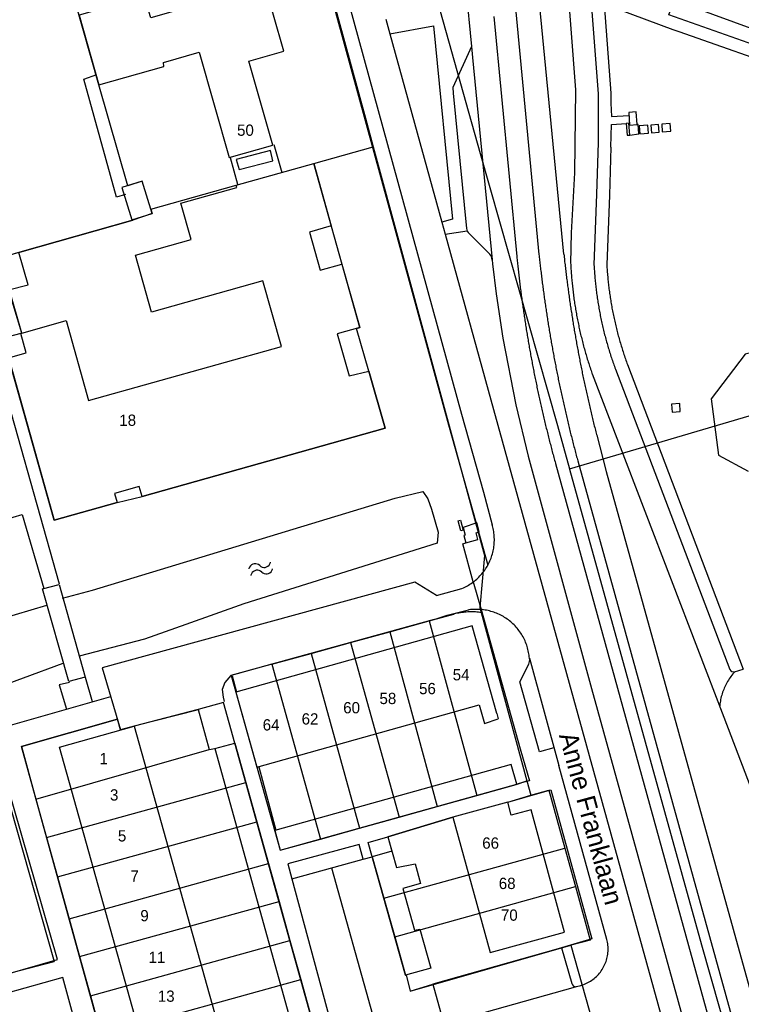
# Model space of a CAD drawing. Extents: x 123992 to 125854, y 449108 to 451911.
# Tile 127 of 175: x 125414 to 125510, y 450827 to 450958. Entities that reach past the tile are written whole.
import ezdxf
from ezdxf.enums import TextEntityAlignment as Align

# ---------------------------------------------------------------- set-up
doc = ezdxf.new("R2010")
doc.units = 0
for name, color, linetype in [('DEFAULT_113', 2, 'CONTINUOUS'), ('DEFAULT_117', 3, 'CONTINUOUS'), ('DEFAULT_21', 8, 'CONTINUOUS'), ('DEFAULT_22', 8, 'CONTINUOUS'), ('DEFAULT_4', 1, 'CONTINUOUS'), ('DEFAULT_48', 141, 'CONTINUOUS'), ('DEFAULT_6', 1, 'CONTINUOUS'), ('DEFAULT_7', 5, 'CONTINUOUS'), ('DEFAULT_99', 9, 'CONTINUOUS'), ('S05_WATER', 141, 'CONTINUOUS')]:
    doc.layers.add(name, color=color, linetype=linetype)

msp = doc.modelspace()

# ---------------------------------------------------------------- linework, layer by layer
at = {"layer": 'DEFAULT_21'}
for points in [[(125431.911, 450932.805), (125430.761, 450936.533), (125428.822, 450935.935), (125424.987, 450949.353), (125420.736, 450964.382), (125448.467, 450972.214)], [(125453.569, 450938.902), (125461.479, 450941.116)], [(125431.911, 450932.805), (125432.089, 450932.229), (125429.505, 450931.38), (125414.463, 450927.111), (125411.739, 450926.307), (125412.952, 450922.096), (125414.705, 450916.36), (125414.582, 450916.296), (125412.251, 450915.641), (125419.048, 450891.47), (125427.398, 450893.818), (125430.737, 450894.589), (125463.054, 450903.676), (125460.915, 450911.285), (125459.244, 450916.941), (125459.696, 450917.075), (125453.569, 450938.902)], [(125431.911, 450932.805), (125443.239, 450935.998), (125453.569, 450938.902)], [(125487.595, 450898.265), (125624.527, 450938.688)], [(125475.86, 450879.155), (125475.662, 450879.182), (125475.463, 450879.205), (125475.264, 450879.223), (125475.064, 450879.237), (125474.865, 450879.246), (125474.665, 450879.251), (125474.465, 450879.252), (125474.265, 450879.248), (125474.065, 450879.24), (125473.865, 450879.227), (125473.666, 450879.21), (125473.467, 450879.189), (125473.269, 450879.163), (125473.071, 450879.132), (125472.874, 450879.098), (125472.678, 450879.059), (125472.483, 450879.016), (125472.289, 450878.968), (125472.208, 450878.947)], [(125463.669, 450876.594), (125468.923, 450878.042)], [(125468.923, 450878.042), (125472.208, 450878.947)], [(125468.923, 450878.042), (125475.255, 450854.835)], [(125458.47, 450875.161), (125463.669, 450876.594)], [(125463.669, 450876.594), (125470.005, 450853.369)], [(125453.242, 450873.721), (125458.47, 450875.161)], [(125458.47, 450875.161), (125464.913, 450851.948)], [(125448.006, 450872.278), (125453.242, 450873.721)], [(125453.242, 450873.721), (125459.633, 450850.474)], [(125448.006, 450872.278), (125442.595, 450870.787), (125449.119, 450847.539), (125454.464, 450849.031)], [(125448.006, 450872.278), (125454.464, 450849.031)], [(125443.076, 450861.806), (125441.571, 450867.21), (125438.209, 450866.267), (125429.66, 450864.048), (125427.862, 450863.544), (125427.442, 450864.976), (125414.674, 450861.346), (125416.612, 450854.341)], [(125416.612, 450854.341), (125439.674, 450860.951), (125440.402, 450861.062), (125443.076, 450861.806)], [(125443.076, 450861.806), (125444.538, 450856.556)], [(125412.361, 450856.195), (125419.047, 450832.749)], [(125418.027, 450849.226), (125444.538, 450856.556)], [(125444.538, 450856.556), (125445.998, 450851.312)], [(125475.255, 450854.835), (125480.497, 450856.298)], [(125480.497, 450856.298), (125481.932, 450856.787)], [(125416.612, 450854.341), (125418.027, 450849.226)], [(125470.005, 450853.369), (125475.255, 450854.835)], [(125479.367, 450853.94), (125482.454, 450854.865)], [(125479.367, 450853.94), (125472.085, 450851.939), (125463.418, 450849.326), (125463.958, 450847.406), (125461.34, 450846.67), (125462.887, 450841.172)], [(125464.913, 450851.948), (125470.005, 450853.369)], [(125459.633, 450850.474), (125464.913, 450851.948)], [(125419.475, 450843.989), (125445.998, 450851.312)], [(125445.998, 450851.312), (125447.541, 450845.77)], [(125454.464, 450849.031), (125459.633, 450850.474)], [(125418.027, 450849.226), (125419.475, 450843.989)], [(125462.887, 450841.172), (125486.978, 450847.82)], [(125421.014, 450838.427), (125447.541, 450845.77)], [(125447.541, 450845.77), (125448.949, 450840.713)], [(125419.475, 450843.989), (125421.014, 450838.427)], [(125464.34, 450836.006), (125488.383, 450842.711)], [(125462.887, 450841.172), (125464.34, 450836.006)], [(125422.409, 450833.386), (125448.949, 450840.713)], [(125448.949, 450840.713), (125450.387, 450835.547)], [(125421.014, 450838.427), (125422.409, 450833.386)], [(125464.34, 450836.006), (125465.775, 450830.904), (125465.856, 450830.927), (125466.388, 450828.802), (125487.789, 450834.896)], [(125423.854, 450828.162), (125450.387, 450835.547)], [(125450.387, 450835.547), (125451.84, 450830.329)], [(125422.409, 450833.386), (125423.854, 450828.162)], [(125414.421, 450831.553), (125419.047, 450832.749)], [(125425.287, 450822.979), (125451.84, 450830.329)], [(125451.84, 450830.329), (125453.313, 450825.04)], [(125423.854, 450828.162), (125425.287, 450822.979)]]:
    msp.add_lwpolyline(points, dxfattribs=at)
at = {"layer": 'DEFAULT_22'}
for points in [[(125458.93, 451000), (125458.96, 450999.895), (125475.686, 450940.23), (125485.987, 450904.066), (125487.595, 450898.265)], [(125453.365, 450970.509), (125453.862, 450969.094), (125460.438, 450944.945), (125461.479, 450941.116)], [(125461.479, 450941.116), (125476.27, 450886.74), (125475.681, 450879.813), (125475.86, 450879.155)], [(125487.595, 450898.265), (125487.603, 450898.236), (125505.144, 450834.942), (125536.54, 450724.472), (125544.482, 450696.242)], [(125475.86, 450879.155), (125481.932, 450856.787)], [(125481.932, 450856.787), (125482.454, 450854.865)], [(125482.454, 450854.865), (125484.856, 450855.535), (125486.978, 450847.82)], [(125486.978, 450847.82), (125488.383, 450842.711)], [(125488.383, 450842.711), (125490.341, 450835.591), (125487.789, 450834.896)], [(125487.789, 450834.896), (125490.697, 450824.551)]]:
    msp.add_lwpolyline(points, dxfattribs=at)
at = {"layer": 'DEFAULT_4'}
for points in [[(125449.57, 450953.823), (125446.841, 450963.46), (125438.955, 450961.227), (125439.203, 450960.353), (125431.897, 450958.284), (125430.999, 450961.098), (125422.355, 450958.651), (125424.987, 450949.353), (125433.62, 450951.798), (125433.558, 450952.346), (125438.339, 450953.7), (125442.31, 450939.678), (125448.12, 450941.324), (125444.951, 450952.515), (125449.57, 450953.823)], [(125443.322, 450935.703), (125443.239, 450935.998), (125453.569, 450938.902), (125455.904, 450930.599), (125453, 450929.783), (125454.43, 450924.698), (125457.324, 450925.512), (125459.696, 450917.075), (125456.686, 450916.229), (125458.26, 450910.632), (125460.915, 450911.285), (125463.054, 450903.676)], [(125446.811, 450923.295), (125431.977, 450919.123), (125429.841, 450926.718), (125437.253, 450928.803), (125435.9, 450933.616), (125443.322, 450935.703)], [(125463.054, 450903.676), (125430.737, 450894.589), (125430.362, 450895.926), (125427.066, 450894.999), (125427.398, 450893.818), (125419.048, 450891.47), (125412.977, 450913.06), (125415.307, 450913.716), (125414.582, 450916.296), (125420.613, 450917.992), (125423.603, 450907.357), (125449.264, 450914.573), (125446.811, 450923.295)], [(125477.917, 450865.734), (125474.641, 450877.395), (125443.215, 450868.566), (125446.017, 450858.593), (125475.566, 450866.894), (125476.264, 450864.41), (125478.115, 450865.031)], [(125477.917, 450865.734), (125478.115, 450865.031)], [(125442.917, 450816.732), (125432.992, 450813.952), (125419.735, 450861.268), (125429.66, 450864.048), (125442.917, 450816.732)], [(125480.563, 450856.316), (125479.826, 450858.936)], [(125486.942, 450836.662), (125482.478, 450852.909), (125479.849, 450852.186), (125479.367, 450853.94), (125472.085, 450851.939), (125477.031, 450833.939), (125486.942, 450836.662)]]:
    msp.add_lwpolyline(points, dxfattribs=at)
at = {"layer": 'DEFAULT_48'}
for points in [[(125619.757, 450951.237), (125621.781, 450942.769), (125623.044, 450936.84), (125618.887, 450935.993), (125612.839, 450940.215), (125594.333, 450935.716), (125590.044, 450933.247), (125565.579, 450928.155), (125553.28, 450924.191), (125510.951, 450913.523), (125506.422, 450907.571), (125507.422, 450900.092), (125511.363, 450897.974)], [(125420.18, 450872.361), (125409.593, 450868.462), (125399.724, 450865.343), (125393.09, 450863.272), (125389.205, 450857.128), (125351.184, 450846.556), (125346.604, 450847.785), (125336.175, 450844.666), (125331.54, 450843.497), (125328.62, 450843.99), (125324.758, 450845.641), (125320.176, 450847.89), (125317.253, 450849.862), (125315.47, 450851.637), (125314.548, 450853.014), (125314.106, 450854.112), (125308.192, 450872.926), (125294.254, 450915.384), (125294.469, 450917.943), (125297.026, 450918.748), (125316.365, 450858.866)], [(125420.123, 450881.075), (125424.119, 450882.143), (125464.415, 450894.379), (125468.072, 450895.285), (125468.754, 450894.287), (125469.236, 450892.929), (125470.102, 450889.853), (125470.004, 450888.374), (125444.273, 450880.326), (125436.562, 450877.552), (125431.068, 450875.602), (125422.357, 450873.345)], [(125320.953, 450854.729), (125325.161, 450853.836), (125328.261, 450853.522), (125330.859, 450853.508), (125332.398, 450853.891), (125339.609, 450856.484), (125352.575, 450860.728), (125387.418, 450871.114), (125407.576, 450877.031), (125418.045, 450880.131)]]:
    msp.add_lwpolyline(points, dxfattribs=at)
at = {"layer": 'DEFAULT_6'}
for points in [[(125432.089, 450932.229), (125430.761, 450936.533), (125428.037, 450935.693), (125429.365, 450931.389), (125432.089, 450932.229)], [(125415.575, 450922.748), (125414.334, 450927.059), (125411.738, 450926.312), (125412.952, 450922.096), (125415.575, 450922.748)], [(125454.685, 450820.112), (125441.571, 450867.21), (125438.193, 450866.269), (125439.674, 450860.951), (125440.402, 450861.062), (125452.044, 450819.247), (125454.685, 450820.112)], [(125479.826, 450858.936), (125448.387, 450850.161), (125449.119, 450847.539), (125480.563, 450856.316)], [(125469.139, 450831.85), (125465.775, 450830.904), (125460.8, 450848.59), (125463.418, 450849.326), (125464.569, 450845.234), (125467.044, 450845.723), (125467.783, 450843.095), (125465.424, 450842.432), (125466.98, 450836.9), (125467.673, 450837.06), (125469.139, 450831.85)]]:
    msp.add_lwpolyline(points, dxfattribs=at)
at = {"layer": 'DEFAULT_7'}
for points in [[(125496.594, 450944.066), (125496.451, 450945.784), (125495.466, 450945.697), (125495.591, 450943.987), (125496.594, 450944.066)], [(125495.626, 450942.679), (125495.493, 450944.251), (125495.14, 450944.227), (125495.276, 450942.66), (125495.626, 450942.679)], [(125498.085, 450942.952), (125497.995, 450944.005), (125496.863, 450943.923), (125496.946, 450942.864), (125498.085, 450942.952)], [(125499.524, 450943.063), (125499.447, 450944.105), (125498.408, 450944.018), (125498.495, 450942.983), (125499.524, 450943.063)], [(125501.075, 450943.197), (125500.989, 450944.225), (125499.866, 450944.143), (125499.938, 450943.09), (125501.075, 450943.197)], [(125502.326, 450905.903), (125502.261, 450906.971), (125501.179, 450906.9), (125501.263, 450905.818), (125502.326, 450905.903)], [(125473.441, 450890.121), (125473.13, 450890.034), (125472.789, 450891.372), (125473.091, 450891.455), (125473.441, 450890.121)], [(125475.584, 450889.915), (125475.253, 450891.076), (125473.43, 450890.49), (125473.694, 450889.468), (125473.529, 450889.406), (125473.789, 450888.457), (125475.414, 450888.869), (125475.155, 450889.779), (125475.584, 450889.915)], [(125423.142, 450870.569), (125420.965, 450869.985), (125417.462, 450882.328), (125419.68, 450882.872), (125423.142, 450870.569)]]:
    msp.add_lwpolyline(points, dxfattribs=at)
at = {"layer": 'DEFAULT_99'}
for points in [[(125450.443, 450988.646), (125473.231, 450905.568)], [(125452.507, 450973.496), (125471.51, 450904.145)], [(125486.846, 450966.13), (125487.104, 450965.545), (125488.37, 450948.706), (125488.249, 450937.671), (125487.832, 450929.654), (125487.74, 450925.661)], [(125490.102, 450964.93), (125491.394, 450948.149), (125491.415, 450941.682), (125491.19, 450934.804), (125490.848, 450925.4)], [(125480.031, 450963.326), (125483.529, 450926.795)], [(125486.838, 450926.815), (125483.333, 450963.004)], [(125473.814, 450962.212), (125474.561, 450954.447)], [(125518.124, 450952.551), (125500.816, 450958.659), (125501.526, 450960.64), (125514.497, 450955.899)], [(125501.386, 450956.697), (125492.202, 450960.111), (125493.089, 450948.255), (125493.096, 450946.916)], [(125463.175, 450958.088), (125463.707, 450956.154)], [(125477.502, 450958.472), (125480.575, 450926.522)], [(125463.707, 450956.154), (125469.501, 450957.204), (125472.037, 450931.482), (125470.599, 450931.114)], [(125518.042, 450948.81), (125518.537, 450950.714), (125517.552, 450950.999), (125502.174, 450956.412), (125501.386, 450956.697)], [(125463.707, 450956.154), (125470.599, 450931.114)], [(125474.561, 450954.447), (125472.054, 450949.014)], [(125474.561, 450954.447), (125474.7, 450953.01)], [(125474.7, 450953.01), (125477.293, 450926.102)], [(125428.54, 450934.795), (125427.341, 450934.433), (125422.992, 450950.111), (125424.73, 450950.734)], [(125472.054, 450949.014), (125472.131, 450948.235)], [(125472.131, 450948.235), (125473.877, 450930.267)], [(125493.096, 450946.916), (125493.161, 450945.14), (125495.467, 450945.283)], [(125493.106, 450941.08), (125493.17, 450944.088), (125495.151, 450944.232)], [(125495.623, 450942.688), (125496.821, 450942.856), (125496.73, 450944.066), (125496.615, 450944.067)], [(125448.255, 450941.411), (125449.341, 450937.717)], [(125493.106, 450941.08), (125492.911, 450934.697), (125492.553, 450925.427)], [(125442.442, 450939.681), (125443.408, 450936.166)], [(125448.139, 450939.233), (125447.796, 450940.631), (125443.262, 450939.443), (125443.664, 450938.084), (125448.139, 450939.233)], [(125414.463, 450927.111), (125429.505, 450931.38)], [(125470.599, 450931.114), (125471.039, 450929.519)], [(125473.877, 450930.267), (125473.914, 450930.071), (125473.986, 450929.885), (125474.092, 450929.715), (125474.227, 450929.568), (125474.229, 450929.567)], [(125471.039, 450929.519), (125473.96, 450929.933)], [(125471.039, 450929.519), (125477.467, 450906.167)], [(125474.229, 450929.567), (125476.807, 450927.003)], [(125419.728, 450882.938), (125407.811, 450925.159), (125411.886, 450926.347)], [(125477.293, 450926.102), (125477.271, 450926.3), (125477.214, 450926.492), (125477.124, 450926.67), (125477.004, 450926.83), (125476.857, 450926.966), (125476.807, 450927.003)], [(125480.575, 450926.522), (125480.595, 450926.323), (125480.616, 450926.124), (125480.636, 450925.925), (125480.657, 450925.726), (125480.678, 450925.527), (125480.7, 450925.328), (125480.721, 450925.13), (125480.743, 450924.931), (125480.765, 450924.732), (125480.788, 450924.533), (125480.81, 450924.335), (125480.833, 450924.136), (125480.856, 450923.937), (125480.879, 450923.739), (125480.903, 450923.54), (125480.927, 450923.341), (125480.951, 450923.143), (125480.975, 450922.944), (125480.999, 450922.746), (125481.024, 450922.547), (125481.049, 450922.349), (125481.074, 450922.151), (125481.1, 450921.952), (125481.125, 450921.754), (125481.151, 450921.556), (125481.178, 450921.357), (125481.204, 450921.159), (125481.231, 450920.961), (125481.258, 450920.763), (125481.285, 450920.564), (125481.312, 450920.366), (125481.34, 450920.168), (125481.367, 450919.97), (125481.396, 450919.772), (125481.424, 450919.574), (125481.452, 450919.376), (125481.481, 450919.178), (125481.51, 450918.98), (125481.54, 450918.783), (125481.569, 450918.585), (125481.599, 450918.387), (125481.629, 450918.189), (125481.659, 450917.992), (125481.689, 450917.794), (125481.72, 450917.596), (125481.751, 450917.399), (125481.782, 450917.201), (125481.814, 450917.004), (125481.845, 450916.806), (125481.877, 450916.609), (125481.909, 450916.411), (125481.942, 450916.214), (125481.974, 450916.017), (125482.007, 450915.819), (125482.04, 450915.622), (125482.074, 450915.425), (125482.107, 450915.228), (125482.141, 450915.031), (125482.175, 450914.833), (125482.209, 450914.636), (125482.244, 450914.439), (125482.279, 450914.242), (125482.314, 450914.046), (125482.349, 450913.849), (125482.384, 450913.652), (125482.42, 450913.455), (125482.456, 450913.258), (125482.492, 450913.062), (125482.528, 450912.865), (125482.565, 450912.668), (125482.602, 450912.472), (125482.639, 450912.275), (125482.676, 450912.079), (125482.714, 450911.882), (125482.752, 450911.686), (125482.79, 450911.49), (125482.828, 450911.293), (125482.867, 450911.097), (125482.906, 450910.901), (125482.945, 450910.705), (125482.984, 450910.509), (125483.023, 450910.313), (125483.063, 450910.117), (125483.103, 450909.921), (125483.143, 450909.725), (125483.184, 450909.529), (125483.224, 450909.333), (125483.265, 450909.137), (125483.306, 450908.941), (125483.348, 450908.746), (125483.389, 450908.55), (125483.431, 450908.355), (125483.473, 450908.159), (125483.516, 450907.964), (125483.558, 450907.768), (125483.601, 450907.573), (125483.644, 450907.377), (125483.687, 450907.182), (125483.731, 450906.987), (125483.774, 450906.792), (125483.818, 450906.597), (125483.863, 450906.402), (125483.907, 450906.207), (125483.952, 450906.012), (125483.997, 450905.817), (125484.042, 450905.622), (125484.087, 450905.427), (125484.133, 450905.232), (125484.179, 450905.038), (125484.225, 450904.843), (125484.271, 450904.649), (125484.318, 450904.454), (125484.364, 450904.26), (125484.411, 450904.065), (125484.459, 450903.871), (125484.506, 450903.677), (125484.554, 450903.482), (125484.602, 450903.288), (125484.65, 450903.094), (125484.698, 450902.9), (125484.747, 450902.706), (125484.796, 450902.512), (125484.845, 450902.318), (125484.894, 450902.125), (125484.944, 450901.931), (125484.994, 450901.737), (125485.044, 450901.543), (125485.094, 450901.35), (125485.145, 450901.156), (125485.196, 450900.963), (125485.247, 450900.77), (125485.298, 450900.576), (125485.349, 450900.383), (125485.401, 450900.19), (125485.453, 450899.997), (125485.505, 450899.804), (125485.557, 450899.61), (125485.61, 450899.418), (125485.663, 450899.225), (125485.716, 450899.032), (125485.732, 450898.974)], [(125483.529, 450926.795), (125483.55, 450926.596), (125483.572, 450926.397), (125483.593, 450926.198), (125483.615, 450926), (125483.637, 450925.801), (125483.66, 450925.602), (125483.682, 450925.403), (125483.705, 450925.205), (125483.728, 450925.006), (125483.751, 450924.807), (125483.775, 450924.609), (125483.799, 450924.41), (125483.822, 450924.212), (125483.847, 450924.013), (125483.871, 450923.815), (125483.896, 450923.616), (125483.921, 450923.418), (125483.946, 450923.219), (125483.971, 450923.021), (125483.996, 450922.822), (125484.022, 450922.624), (125484.048, 450922.426), (125484.074, 450922.228), (125484.101, 450922.029), (125484.128, 450921.831), (125484.154, 450921.633), (125484.182, 450921.435), (125484.209, 450921.237), (125484.236, 450921.039), (125484.264, 450920.841), (125484.292, 450920.642), (125484.321, 450920.445), (125484.349, 450920.247), (125484.378, 450920.049), (125484.407, 450919.851), (125484.436, 450919.653), (125484.465, 450919.455), (125484.495, 450919.257), (125484.525, 450919.059), (125484.555, 450918.862), (125484.585, 450918.664), (125484.616, 450918.466), (125484.646, 450918.269), (125484.677, 450918.071), (125484.709, 450917.874), (125484.74, 450917.676), (125484.772, 450917.479), (125484.804, 450917.281), (125484.836, 450917.084), (125484.868, 450916.886), (125484.901, 450916.689), (125484.933, 450916.492), (125484.966, 450916.295), (125485, 450916.097), (125485.033, 450915.9), (125485.067, 450915.703), (125485.101, 450915.506), (125485.135, 450915.309), (125485.169, 450915.112), (125485.204, 450914.915), (125485.239, 450914.718), (125485.274, 450914.521), (125485.309, 450914.324), (125485.345, 450914.127), (125485.38, 450913.931), (125485.416, 450913.734), (125485.452, 450913.537), (125485.489, 450913.34), (125485.525, 450913.144), (125485.562, 450912.947), (125485.599, 450912.751), (125485.637, 450912.554), (125485.674, 450912.358), (125485.712, 450912.161), (125485.75, 450911.965), (125485.788, 450911.769), (125485.827, 450911.572), (125485.865, 450911.376), (125485.904, 450911.18), (125485.943, 450910.984), (125485.983, 450910.788), (125486.022, 450910.592), (125486.062, 450910.396), (125486.102, 450910.2), (125486.142, 450910.004), (125486.183, 450909.808), (125486.223, 450909.612), (125486.264, 450909.416), (125486.305, 450909.221), (125486.347, 450909.025), (125486.388, 450908.829), (125486.43, 450908.634), (125486.472, 450908.438), (125486.514, 450908.243), (125486.557, 450908.047), (125486.6, 450907.852), (125486.643, 450907.657), (125486.686, 450907.461), (125486.729, 450907.266), (125486.773, 450907.071), (125486.816, 450906.876), (125486.861, 450906.681), (125486.905, 450906.486), (125486.949, 450906.291), (125486.994, 450906.096), (125487.039, 450905.901), (125487.084, 450905.706), (125487.129, 450905.511), (125487.175, 450905.316), (125487.221, 450905.122), (125487.267, 450904.927), (125487.313, 450904.733), (125487.36, 450904.538), (125487.406, 450904.344), (125487.453, 450904.149), (125487.501, 450903.955), (125487.548, 450903.761), (125487.596, 450903.566), (125487.643, 450903.372), (125487.692, 450903.178), (125487.74, 450902.984), (125487.788, 450902.79), (125487.837, 450902.596), (125487.886, 450902.402), (125487.935, 450902.208), (125487.985, 450902.014), (125488.034, 450901.821), (125488.084, 450901.627), (125488.134, 450901.433), (125488.184, 450901.24), (125488.235, 450901.046), (125488.286, 450900.853), (125488.337, 450900.659), (125488.388, 450900.466), (125488.439, 450900.273), (125488.491, 450900.079), (125488.543, 450899.886), (125488.595, 450899.693), (125488.647, 450899.5), (125488.694, 450899.327)], [(125486.838, 450926.815), (125486.859, 450926.616), (125486.881, 450926.417), (125486.903, 450926.219), (125486.925, 450926.02), (125486.947, 450925.821), (125486.97, 450925.622), (125486.993, 450925.424), (125487.016, 450925.225), (125487.039, 450925.026), (125487.063, 450924.828), (125487.087, 450924.629), (125487.111, 450924.431), (125487.135, 450924.232), (125487.159, 450924.034), (125487.184, 450923.835), (125487.209, 450923.637), (125487.234, 450923.438), (125487.26, 450923.24), (125487.285, 450923.042), (125487.311, 450922.843), (125487.338, 450922.645), (125487.364, 450922.447), (125487.391, 450922.248), (125487.417, 450922.05), (125487.444, 450921.852), (125487.472, 450921.654), (125487.499, 450921.456), (125487.527, 450921.258), (125487.555, 450921.06), (125487.583, 450920.862), (125487.612, 450920.664), (125487.641, 450920.466), (125487.67, 450920.268), (125487.699, 450920.07), (125487.728, 450919.872), (125487.758, 450919.675), (125487.788, 450919.477), (125487.818, 450919.279), (125487.848, 450919.081), (125487.879, 450918.884), (125487.91, 450918.686), (125487.941, 450918.489), (125487.972, 450918.291), (125488.004, 450918.094), (125488.036, 450917.896), (125488.068, 450917.699), (125488.1, 450917.501), (125488.132, 450917.304), (125488.165, 450917.107), (125488.198, 450916.909), (125488.231, 450916.712), (125488.265, 450916.515), (125488.298, 450916.318), (125488.332, 450916.121), (125488.367, 450915.924), (125488.401, 450915.727), (125488.436, 450915.53), (125488.47, 450915.333), (125488.505, 450915.136), (125488.541, 450914.939), (125488.576, 450914.742), (125488.612, 450914.545), (125488.648, 450914.349), (125488.684, 450914.152), (125488.721, 450913.955), (125488.758, 450913.759), (125488.794, 450913.562), (125488.832, 450913.366), (125488.869, 450913.169), (125488.907, 450912.973), (125488.945, 450912.776), (125488.983, 450912.58), (125489.021, 450912.384), (125489.06, 450912.188), (125489.098, 450911.991), (125489.137, 450911.795), (125489.177, 450911.599), (125489.216, 450911.403), (125489.256, 450911.207), (125489.296, 450911.011), (125489.336, 450910.815), (125489.377, 450910.619), (125489.417, 450910.423), (125489.458, 450910.228), (125489.499, 450910.032), (125489.541, 450909.836), (125489.582, 450909.641), (125489.624, 450909.445), (125489.666, 450909.25), (125489.709, 450909.054), (125489.751, 450908.859), (125489.794, 450908.663), (125489.837, 450908.468), (125489.88, 450908.273), (125489.924, 450908.077), (125489.967, 450907.882), (125490.011, 450907.687), (125490.055, 450907.492), (125490.1, 450907.297), (125490.144, 450907.102), (125490.189, 450906.907), (125490.234, 450906.712), (125490.28, 450906.518), (125490.325, 450906.323), (125490.371, 450906.128), (125490.417, 450905.934), (125490.463, 450905.739), (125490.51, 450905.544), (125490.557, 450905.35), (125490.604, 450905.156), (125490.651, 450904.961), (125490.698, 450904.767), (125490.746, 450904.573), (125490.794, 450904.378), (125490.842, 450904.184), (125490.89, 450903.99), (125490.939, 450903.796), (125490.987, 450903.602), (125491.036, 450903.408), (125491.086, 450903.215), (125491.135, 450903.021), (125491.185, 450902.827), (125491.206, 450902.745)], [(125477.293, 450926.057), (125477.293, 450926.079), (125477.293, 450926.102)], [(125477.293, 450926.102), (125477.346, 450925.554), (125477.847, 450921.572), (125478.715, 450915.644), (125480.431, 450906.778)], [(125487.74, 450925.661), (125487.75, 450925.461), (125487.761, 450925.262), (125487.772, 450925.062), (125487.784, 450924.862), (125487.797, 450924.663), (125487.811, 450924.463), (125487.825, 450924.264), (125487.841, 450924.064), (125487.857, 450923.865), (125487.873, 450923.666), (125487.891, 450923.466), (125487.909, 450923.267), (125487.928, 450923.068), (125487.948, 450922.869), (125487.969, 450922.67), (125487.99, 450922.471), (125488.012, 450922.273), (125488.035, 450922.074), (125488.059, 450921.875), (125488.083, 450921.677), (125488.108, 450921.478), (125488.134, 450921.28), (125488.161, 450921.082), (125488.188, 450920.884), (125488.217, 450920.686), (125488.246, 450920.488), (125488.275, 450920.29), (125488.306, 450920.092), (125488.337, 450919.895), (125488.369, 450919.697), (125488.402, 450919.5), (125488.435, 450919.303), (125488.469, 450919.106), (125488.504, 450918.909), (125488.54, 450918.712), (125488.577, 450918.516), (125488.614, 450918.319), (125488.652, 450918.123), (125488.691, 450917.926), (125488.73, 450917.73), (125488.771, 450917.535), (125488.812, 450917.339), (125488.853, 450917.143), (125488.896, 450916.948), (125488.939, 450916.752), (125488.983, 450916.557), (125489.028, 450916.362), (125489.074, 450916.168), (125489.12, 450915.973), (125489.167, 450915.779), (125489.215, 450915.585), (125489.263, 450915.391), (125489.312, 450915.197), (125489.362, 450915.003), (125489.413, 450914.81), (125489.464, 450914.616), (125489.517, 450914.423), (125489.57, 450914.23), (125489.623, 450914.038), (125489.678, 450913.845), (125489.733, 450913.653), (125489.789, 450913.461), (125489.845, 450913.269), (125489.903, 450913.078), (125489.961, 450912.886), (125490.02, 450912.695), (125490.079, 450912.504), (125490.14, 450912.313), (125490.201, 450912.123), (125490.262, 450911.933), (125490.325, 450911.743), (125490.388, 450911.553), (125490.452, 450911.363), (125490.517, 450911.174), (125490.582, 450910.985), (125490.603, 450910.925)], [(125490.848, 450925.4), (125490.859, 450925.2), (125490.87, 450925.001), (125490.883, 450924.801), (125490.896, 450924.601), (125490.911, 450924.402), (125490.926, 450924.203), (125490.941, 450924.003), (125490.958, 450923.804), (125490.976, 450923.605), (125490.994, 450923.406), (125491.014, 450923.206), (125491.034, 450923.007), (125491.055, 450922.809), (125491.077, 450922.61), (125491.099, 450922.411), (125491.123, 450922.212), (125491.147, 450922.014), (125491.172, 450921.816), (125491.198, 450921.617), (125491.225, 450921.419), (125491.253, 450921.221), (125491.281, 450921.023), (125491.311, 450920.825), (125491.341, 450920.627), (125491.372, 450920.43), (125491.404, 450920.232), (125491.437, 450920.035), (125491.471, 450919.838), (125491.505, 450919.641), (125491.54, 450919.444), (125491.576, 450919.247), (125491.613, 450919.051), (125491.651, 450918.855), (125491.69, 450918.658), (125491.729, 450918.462), (125491.77, 450918.266), (125491.811, 450918.071), (125491.853, 450917.875), (125491.895, 450917.68), (125491.939, 450917.484), (125491.984, 450917.289), (125492.029, 450917.095), (125492.075, 450916.9), (125492.122, 450916.706), (125492.17, 450916.511), (125492.218, 450916.317), (125492.268, 450916.124), (125492.318, 450915.93), (125492.369, 450915.737), (125492.421, 450915.544), (125492.474, 450915.351), (125492.527, 450915.158), (125492.581, 450914.965), (125492.637, 450914.773), (125492.693, 450914.581), (125492.749, 450914.389), (125492.807, 450914.198), (125492.865, 450914.007), (125492.925, 450913.816), (125492.985, 450913.625), (125493.045, 450913.434), (125493.107, 450913.244), (125493.17, 450913.054), (125493.233, 450912.864), (125493.297, 450912.675), (125493.362, 450912.486), (125493.428, 450912.297), (125493.494, 450912.108), (125493.561, 450911.92), (125493.629, 450911.732), (125493.698, 450911.544), (125493.702, 450911.534)], [(125492.553, 450925.427), (125492.565, 450925.227), (125492.577, 450925.028), (125492.59, 450924.828), (125492.605, 450924.629), (125492.62, 450924.429), (125492.636, 450924.23), (125492.652, 450924.031), (125492.67, 450923.831), (125492.689, 450923.632), (125492.708, 450923.433), (125492.728, 450923.234), (125492.749, 450923.035), (125492.771, 450922.837), (125492.794, 450922.638), (125492.818, 450922.439), (125492.843, 450922.241), (125492.868, 450922.042), (125492.894, 450921.844), (125492.922, 450921.646), (125492.95, 450921.448), (125492.979, 450921.25), (125493.008, 450921.052), (125493.039, 450920.855), (125493.071, 450920.657), (125493.103, 450920.46), (125493.136, 450920.263), (125493.17, 450920.066), (125493.205, 450919.869), (125493.241, 450919.672), (125493.278, 450919.475), (125493.315, 450919.279), (125493.354, 450919.083), (125493.393, 450918.886), (125493.433, 450918.69), (125493.474, 450918.495), (125493.516, 450918.299), (125493.559, 450918.104), (125493.602, 450917.909), (125493.646, 450917.714), (125493.692, 450917.519), (125493.738, 450917.324), (125493.785, 450917.13), (125493.832, 450916.935), (125493.881, 450916.741), (125493.93, 450916.548), (125493.981, 450916.354), (125494.032, 450916.161), (125494.084, 450915.968), (125494.137, 450915.775), (125494.19, 450915.582), (125494.245, 450915.39), (125494.3, 450915.197), (125494.356, 450915.006), (125494.414, 450914.814), (125494.471, 450914.622), (125494.53, 450914.431), (125494.59, 450914.24), (125494.65, 450914.05), (125494.711, 450913.859), (125494.773, 450913.669), (125494.836, 450913.479), (125494.9, 450913.29), (125494.964, 450913.1), (125495.03, 450912.911), (125495.096, 450912.722), (125495.163, 450912.534), (125495.231, 450912.346), (125495.299, 450912.158), (125495.304, 450912.145)], [(125413.033, 450922.072), (125414.705, 450916.36)], [(125495.304, 450912.145), (125510.714, 450871.65)], [(125490.603, 450910.925), (125508.137, 450865.26), (125517.802, 450839.924), (125519.177, 450836.151)], [(125493.702, 450911.534), (125508.931, 450871.581)], [(125480.431, 450906.778), (125482.072, 450899.979), (125490.532, 450869.044), (125514.965, 450780.828)], [(125473.231, 450905.568), (125476.132, 450895.194)], [(125477.467, 450906.167), (125514.379, 450772.736)], [(125471.51, 450904.145), (125475.162, 450891.046)], [(125491.206, 450902.745), (125492.471, 450897.912), (125523.892, 450784.64), (125524.125, 450783.989)], [(125485.732, 450898.974), (125506.129, 450825.061), (125518.106, 450781.658)], [(125488.694, 450899.327), (125520.993, 450782.703), (125521.07, 450782.417)], [(125476.132, 450895.194), (125477.305, 450890.844)], [(125411.136, 450891.154), (125414.792, 450892.2), (125417.65, 450882.354)], [(125474.788, 450883.23), (125474.946, 450883.352), (125475.101, 450883.479), (125475.252, 450883.611), (125475.399, 450883.746), (125475.542, 450883.886), (125475.681, 450884.029), (125475.816, 450884.177), (125475.947, 450884.328), (125476.073, 450884.483), (125476.195, 450884.642), (125476.313, 450884.804), (125476.425, 450884.969), (125476.533, 450885.137), (125476.637, 450885.308), (125476.735, 450885.483), (125476.828, 450885.659), (125476.916, 450885.839), (125476.999, 450886.021), (125477.077, 450886.205), (125477.15, 450886.391), (125477.217, 450886.58), (125477.279, 450886.77), (125477.335, 450886.962), (125477.386, 450887.155), (125477.432, 450887.35), (125477.472, 450887.546), (125477.506, 450887.743), (125477.535, 450887.941), (125477.558, 450888.14), (125477.575, 450888.339), (125477.587, 450888.538), (125477.593, 450888.738), (125477.593, 450888.938), (125477.588, 450889.138), (125477.577, 450889.338), (125477.56, 450889.537), (125477.538, 450889.736), (125477.51, 450889.934), (125477.476, 450890.131), (125477.437, 450890.327), (125477.392, 450890.522), (125477.342, 450890.716), (125477.305, 450890.844)], [(125475.486, 450889.884), (125476.721, 450885.457)], [(125474.788, 450883.23), (125473.388, 450888.315), (125473.789, 450888.457)], [(125469.904, 450881.412), (125467.036, 450883.213), (125425.439, 450871.793), (125427.862, 450863.545)], [(125473.284, 450882.367), (125473.467, 450882.447), (125473.648, 450882.532), (125473.827, 450882.622), (125474.003, 450882.717), (125474.176, 450882.818), (125474.346, 450882.923), (125474.513, 450883.033), (125474.677, 450883.148), (125474.788, 450883.23)], [(125474.788, 450883.23), (125475.823, 450879.562)], [(125469.904, 450881.412), (125473.284, 450882.367)], [(125469.576, 450878.221), (125471.311, 450878.832), (125474.168, 450879.512)], [(125475.823, 450879.562), (125475.624, 450879.576), (125475.424, 450879.585), (125475.224, 450879.588), (125475.024, 450879.586), (125474.824, 450879.578), (125474.624, 450879.564), (125474.425, 450879.545), (125474.227, 450879.52), (125474.168, 450879.512)], [(125475.823, 450879.562), (125481.048, 450861.039)], [(125482.26, 450873.071), (125482.241, 450873.27), (125482.217, 450873.469), (125482.187, 450873.666), (125482.152, 450873.863), (125482.111, 450874.059), (125482.064, 450874.253), (125482.012, 450874.447), (125481.955, 450874.638), (125481.892, 450874.828), (125481.824, 450875.016), (125481.751, 450875.202), (125481.672, 450875.386), (125481.588, 450875.568), (125481.499, 450875.747), (125481.405, 450875.923), (125481.307, 450876.097), (125481.203, 450876.268), (125481.094, 450876.436), (125480.981, 450876.601), (125480.863, 450876.763), (125480.741, 450876.921), (125480.614, 450877.075), (125480.483, 450877.226), (125480.348, 450877.374), (125480.208, 450877.517), (125480.065, 450877.656), (125479.917, 450877.792), (125479.766, 450877.923), (125479.612, 450878.049), (125479.453, 450878.172), (125479.292, 450878.29), (125479.127, 450878.403), (125478.959, 450878.511), (125478.788, 450878.615), (125478.614, 450878.714), (125478.437, 450878.808), (125478.258, 450878.896), (125478.076, 450878.98), (125477.893, 450879.059), (125477.706, 450879.132), (125477.518, 450879.2), (125477.329, 450879.263), (125477.137, 450879.32), (125476.944, 450879.372), (125476.749, 450879.418), (125476.553, 450879.459), (125476.357, 450879.495), (125476.159, 450879.524), (125475.96, 450879.549), (125475.823, 450879.562)], [(125469.576, 450878.221), (125442.533, 450870.77), (125441.755, 450869.849), (125441.397, 450868.929), (125441.519, 450867.89), (125441.64, 450867.331)], [(125482.169, 450872.284), (125482.244, 450872.469), (125482.286, 450872.664), (125482.292, 450872.864), (125482.262, 450873.062), (125482.26, 450873.071)], [(125482.258, 450873.094), (125486.165, 450858.805)], [(125483.598, 450860.641), (125480.996, 450869.935), (125482.169, 450872.284)], [(125509.574, 450871.291), (125509.442, 450871.141), (125509.314, 450870.987), (125509.19, 450870.831), (125509.069, 450870.671), (125508.953, 450870.508), (125508.841, 450870.342), (125508.733, 450870.174), (125508.629, 450870.003), (125508.53, 450869.829), (125508.435, 450869.653), (125508.345, 450869.475), (125508.259, 450869.294), (125508.178, 450869.112), (125508.101, 450868.927), (125508.029, 450868.74), (125507.961, 450868.552), (125507.899, 450868.362), (125507.841, 450868.171), (125507.788, 450867.978), (125507.74, 450867.784), (125507.697, 450867.588), (125507.659, 450867.392), (125507.625, 450867.195), (125507.597, 450866.997), (125507.574, 450866.798), (125507.569, 450866.752)], [(125508.931, 450871.581), (125509.038, 450871.414), (125509.202, 450871.301), (125509.396, 450871.261), (125509.547, 450871.283)], [(125509.547, 450871.283), (125510.714, 450871.65)], [(125423.142, 450870.569), (125424.106, 450867.337)], [(125442.698, 450870.737), (125443.282, 450868.56)], [(125421.073, 450869.852), (125419.694, 450869.529), (125420.66, 450866.294)], [(125338.101, 450840.34), (125346.272, 450842.155), (125349.731, 450841.843), (125406.025, 450857.65), (125404.819, 450861.764), (125426.553, 450867.999)], [(125429.692, 450864.087), (125438.224, 450866.264)], [(125454.711, 450820.103), (125455.094, 450818.685), (125428.525, 450811.275), (125414.674, 450861.346), (125427.441, 450864.976)], [(125481.048, 450861.039), (125482.249, 450856.786)], [(125485.516, 450861.177), (125483.598, 450860.641)], [(125446.24, 450858.655), (125448.535, 450850.206)], [(125492.547, 450835.686), (125486.165, 450858.805)], [(125407.581, 450829.576), (125419.487, 450833.018), (125412.764, 450856.305), (125351.794, 450839.649), (125358.297, 450815.803), (125360.435, 450816.427)], [(125481.404, 450856.55), (125480.563, 450856.316)], [(125482.249, 450856.786), (125481.404, 450856.55)], [(125484.321, 450855.342), (125485.12, 450855.568), (125490.565, 450835.756), (125486.527, 450834.563)], [(125479.367, 450853.94), (125484.321, 450855.342)], [(125463.418, 450849.326), (125472.085, 450851.939)], [(125460.149, 450846.345), (125459.593, 450848.291), (125450.124, 450845.733), (125450.666, 450843.756), (125459.124, 450812.379)], [(125460.149, 450846.345), (125461.34, 450846.67)], [(125450.666, 450843.756), (125460.149, 450846.345)], [(125455.907, 450845.187), (125461.396, 450825.673), (125455.942, 450824.303)], [(125488.516, 450829.421), (125488.713, 450829.458), (125488.908, 450829.502), (125489.101, 450829.555), (125489.291, 450829.615), (125489.48, 450829.682), (125489.665, 450829.757), (125489.847, 450829.839), (125490.026, 450829.928), (125490.202, 450830.025), (125490.373, 450830.128), (125490.54, 450830.238), (125490.703, 450830.354), (125490.861, 450830.477), (125491.014, 450830.606), (125491.161, 450830.741), (125491.303, 450830.881), (125491.44, 450831.027), (125491.571, 450831.179), (125491.695, 450831.335), (125491.813, 450831.496), (125491.925, 450831.662), (125492.03, 450831.832), (125492.128, 450832.007), (125492.22, 450832.185), (125492.304, 450832.366), (125492.381, 450832.551), (125492.45, 450832.738), (125492.512, 450832.928), (125492.567, 450833.121), (125492.614, 450833.315), (125492.653, 450833.511), (125492.684, 450833.709), (125492.708, 450833.907), (125492.723, 450834.107), (125492.731, 450834.307), (125492.731, 450834.506), (125492.722, 450834.706), (125492.706, 450834.906), (125492.682, 450835.104), (125492.65, 450835.302), (125492.611, 450835.498), (125492.567, 450835.678)], [(125486.527, 450834.563), (125486.068, 450834.428), (125469.419, 450829.701), (125470.889, 450824.46), (125488.381, 450829.383)], [(125486.527, 450834.563), (125487.908, 450829.801)], [(125465.843, 450830.979), (125466.388, 450828.802)], [(125427.88, 450793.528), (125424.195, 450806.889), (125422.277, 450806.525), (125421.393, 450809.201), (125423.451, 450809.825), (125420.672, 450819.611), (125422.97, 450820.356), (125420.191, 450830.621), (125399.935, 450824.944), (125409.72, 450788.533), (125427.88, 450793.528)], [(125466.388, 450828.802), (125469.419, 450829.701)], [(125487.908, 450829.801), (125487.988, 450829.619), (125488.128, 450829.478), (125488.309, 450829.396), (125488.381, 450829.383)], [(125488.381, 450829.383), (125488.516, 450829.421)]]:
    msp.add_lwpolyline(points, dxfattribs=at)
at = {"layer": 'S05_WATER'}
for points in [[(125446.377, 450885.409), (125446.534, 450885.286), (125446.715, 450885.203), (125446.911, 450885.164), (125447.111, 450885.172), (125447.303, 450885.226), (125447.477, 450885.323), (125447.623, 450885.459), (125447.734, 450885.625), (125447.804, 450885.812), (125447.812, 450885.848)], [(125446.377, 450885.409), (125446.22, 450885.533), (125446.039, 450885.616), (125445.843, 450885.655), (125445.644, 450885.647), (125445.452, 450885.593), (125445.278, 450885.495), (125445.131, 450885.36), (125445.02, 450885.194), (125444.951, 450885.007), (125444.943, 450884.97)], [(125446.641, 450884.549), (125446.484, 450884.672), (125446.303, 450884.755), (125446.107, 450884.794), (125445.907, 450884.786), (125445.715, 450884.732), (125445.541, 450884.635), (125445.395, 450884.499), (125445.284, 450884.333), (125445.214, 450884.146), (125445.206, 450884.11)], [(125446.641, 450884.549), (125446.798, 450884.425), (125446.979, 450884.342), (125447.175, 450884.303), (125447.374, 450884.311), (125447.566, 450884.365), (125447.74, 450884.463), (125447.887, 450884.598), (125447.998, 450884.764), (125448.067, 450884.951), (125448.075, 450884.988)]]:
    msp.add_lwpolyline(points, dxfattribs=at)

# ---------------------------------------------------------------- texts
at = {"layer": 'DEFAULT_113'}
for s, p in [('50', (125444.483, 450943.334)), ('18', (125428.819, 450904.749)), ('54', (125473.172, 450870.891)), ('56', (125468.696, 450869.047)), ('58', (125463.429, 450867.731)), ('60', (125458.602, 450866.502)), ('64', (125447.893, 450864.22)), ('62', (125453.072, 450865.01)), ('1', (125425.614, 450859.727)), ('3', (125427.018, 450854.9)), ('5', (125428.071, 450849.458)), ('66', (125477.097, 450848.496)), ('7', (125429.739, 450844.104)), ('68', (125479.299, 450843.127)), ('9', (125431.056, 450838.837)), ('70', (125479.587, 450838.912)), ('11', (125432.714, 450833.307)), ('13', (125433.943, 450828.129))]:
    msp.add_text(s, height=1.5, dxfattribs=at).set_placement(p, align=Align.MIDDLE_CENTER)
at = {"layer": 'DEFAULT_117'}
msp.add_text('Anne Franklaan', height=2.5, rotation=285.24507, dxfattribs=at).set_placement((125490.479, 450851.775), align=Align.MIDDLE_CENTER)

doc.saveas('drawing.dxf')
